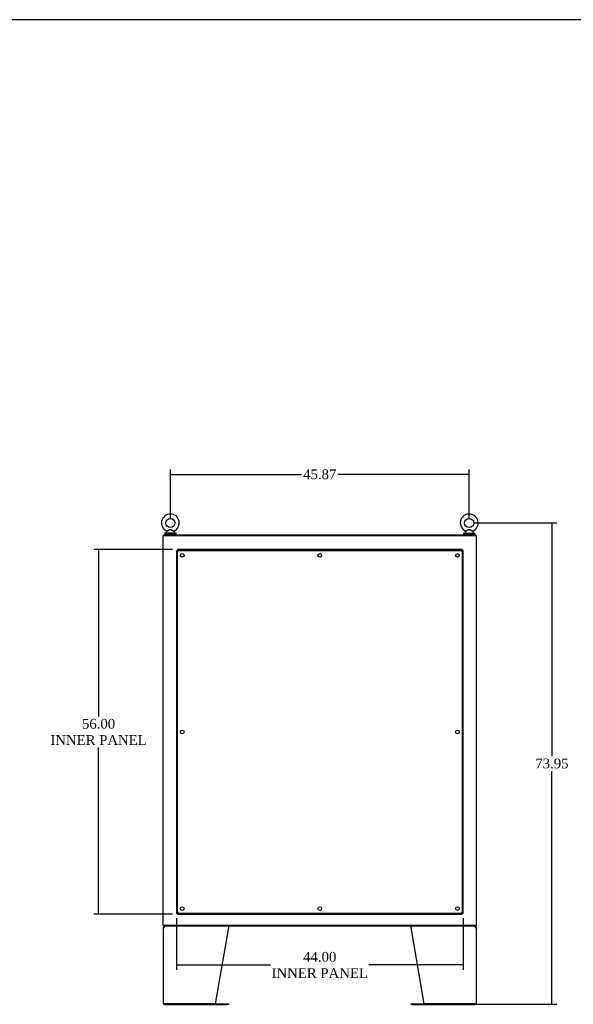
# Model space of a CAD drawing. Header units: inches. Extents: x 25 to 383, y 21 to 262.
# Tile 16 of 19: x 222 to 307, y 111 to 262. Entities that reach past the tile are written whole.
import ezdxf
from ezdxf.lldxf.tags import DXFTag

# ---------------------------------------------------------------- set-up
doc = ezdxf.new("R2010")
doc.units = ezdxf.units.IN
doc.header["$MEASUREMENT"] = 0
for name, color, linetype in [('COM43132', 7, 'Continuous'), ('COM54928-5', 7, 'Continuous'), ('COM71155-12', 7, 'Continuous'), ('COM71162-11', 7, 'Continuous'), ('COM71163-11', 7, 'Continuous'), ('Default', 7, 'Continuous'), ('SCS00680', 7, 'Continuous'), ('WAF25362', 7, 'Continuous'), ('WAM254785', 7, 'Continuous')]:
    doc.layers.add(name, color=color, linetype=linetype)
doc.styles.add('SEACAD_Times_New_Roman', font='times.ttf')
tags = doc.linetypes.add('HIDDEN2', pattern=[0.1875, 0.125, -0.0625]).pattern_tags.tags
tags[6:7] = [DXFTag(74, 4), DXFTag(75, 0), DXFTag(340, '0'), DXFTag(46, 0.0), DXFTag(50, 0.0), DXFTag(44, 0.0), DXFTag(45, 0.0)]
tags[4:5] = [DXFTag(74, 4), DXFTag(75, 0), DXFTag(340, '0'), DXFTag(46, 0.0), DXFTag(50, 0.0), DXFTag(44, 0.0), DXFTag(45, 0.0)]
doc.dimstyles.new('HAMMOND_(STH_-_300x200)', dxfattribs={"dimtxt": 1.5, "dimasz": 1.875, "dimexe": 0.75, "dimexo": 0.75, "dimgap": 0.375, "dimtad": 0, "dimtih": 1, "dimtoh": 1, "dimzin": 0, "dimdsep": 46, "dimtxsty": 'SEACAD_Times_New_Roman', "dimblk1": '_SE_FILLED', "dimblk2": '_SE_FILLED', "dimsah": 1, "dimcen": 0.75, "dimadec": 0, "dimazin": 0, "dimtfac": 0.8, "dimtofl": 0, "dimtmove": 0, "dimatfit": 3, "dimfxl": 0, "dimtolj": 1, "dimtzin": 0, "dimarcsym": 0})

# ---------------------------------------------------------------- blocks, each defined once
blk = doc.blocks.new('SE4')
at = {"layer": 'COM43132', "color": 7, "linetype": 'HIDDEN2'}
for p, q in [((222.43, 157.34), (222.43, 101.59)), ((222.43, 157.34), (222.56, 157.34)), ((266.31, 157.47), (222.56, 157.47)), ((222.56, 157.47), (222.56, 157.34)), ((222.56, 101.59), (222.56, 157.34)), ((222.56, 157.34), (266.31, 157.34)), ((222.56, 157.34), (222.68, 157.22)), ((222.56, 157.34), (222.56, 157.34)), ((222.68, 157.22), (222.56, 157.34)), ((222.56, 157.34), (222.56, 157.34)), ((266.31, 157.34), (266.18, 157.22)), ((266.18, 157.22), (266.31, 157.34)), ((266.31, 157.47), (266.31, 157.34)), ((266.31, 157.34), (266.31, 101.59)), ((266.43, 157.34), (266.31, 157.34)), ((266.31, 157.34), (266.31, 157.34)), ((266.31, 157.34), (266.31, 157.34)), ((266.43, 101.59), (266.43, 157.34)), ((222.68, 157.22), (222.68, 157.22)), ((222.68, 157.22), (222.68, 157.22)), ((266.18, 157.22), (266.18, 157.22)), ((266.18, 157.22), (266.18, 157.22)), ((222.43, 101.59), (222.56, 101.59)), ((222.68, 101.72), (222.56, 101.59)), ((222.56, 101.59), (222.68, 101.72)), ((266.31, 101.59), (222.56, 101.59)), ((222.56, 101.47), (222.56, 101.59)), ((222.56, 101.59), (222.56, 101.59)), ((222.56, 101.59), (222.56, 101.59)), ((222.56, 101.47), (266.31, 101.47)), ((222.68, 101.72), (222.68, 101.72)), ((222.68, 101.72), (222.68, 101.72)), ((266.18, 101.72), (266.18, 101.72)), ((266.18, 101.72), (266.18, 101.72)), ((266.18, 101.72), (266.31, 101.59)), ((266.31, 101.59), (266.18, 101.72)), ((266.43, 101.59), (266.31, 101.59)), ((266.31, 101.47), (266.31, 101.59)), ((266.31, 101.59), (266.31, 101.59)), ((266.31, 101.59), (266.31, 101.59))]:
    blk.add_line(p, q, dxfattribs=at)
for centre in [(223.31, 156.59), (244.43, 156.59), (265.56, 156.59), (223.31, 129.47), (265.56, 129.47), (223.31, 102.34), (244.43, 102.34), (265.56, 102.34)]:
    blk.add_circle(centre, 0.281, dxfattribs=at)
for centre, start, end in [((223.41, 158.43), 230.1608, 238.91), ((221.47, 156.49), 31.09, 39.8392), ((267.39, 156.49), 140.1608, 148.91), ((265.45, 158.43), 301.09, 309.8392), ((223.41, 100.51), 121.09, 129.8392), ((221.47, 102.45), 320.1608, 328.91), ((265.45, 100.51), 50.1608, 58.91), ((267.39, 102.45), 211.09, 219.8392)]:
    blk.add_arc(centre, 1.41, start, end, dxfattribs=at)
at = {"layer": 'COM54928-5', "color": 7, "linetype": 'Continuous'}
for p, q in [((220.4, 99.43), (220.4, 87.81)), ((220.4, 99.43), (220.59, 99.43)), ((220.52, 99.5), (220.45, 99.57)), ((220.59, 99.53), (220.59, 99.62)), ((220.59, 99.43), (220.59, 99.57)), ((220.59, 99.43), (220.59, 99.43)), ((230.4, 99.43), (228.39, 87.72)), ((230.4, 99.57), (230.4, 99.43)), ((258.46, 99.43), (258.46, 99.57)), ((260.47, 87.72), (258.46, 99.43)), ((268.27, 99.53), (268.27, 99.62)), ((268.27, 99.57), (268.27, 99.43)), ((268.27, 99.43), (268.46, 99.43)), ((268.27, 99.43), (268.27, 99.43)), ((268.34, 99.5), (268.4, 99.57)), ((268.46, 99.43), (268.46, 87.81)), ((220.59, 87.72), (220.42, 87.72)), ((220.42, 87.72), (220.59, 87.72)), ((228.39, 87.72), (220.59, 87.72)), ((220.59, 87.72), (230.18, 87.72)), ((220.59, 87.62), (230.18, 87.62)), ((230.18, 87.72), (230.4, 87.72)), ((230.4, 87.62), (230.18, 87.62)), ((230.4, 87.72), (230.4, 87.62)), ((258.46, 87.62), (258.46, 87.72)), ((258.46, 87.72), (258.68, 87.72)), ((258.68, 87.62), (258.46, 87.62)), ((258.68, 87.72), (268.27, 87.72)), ((258.68, 87.62), (268.27, 87.62)), ((268.27, 87.72), (260.47, 87.72)), ((268.27, 87.72), (268.44, 87.72)), ((268.44, 87.72), (268.27, 87.72))]:
    blk.add_line(p, q, dxfattribs=at)
for centre, radius, start, end in [((220.59, 99.43), 0.19, 135, 180), ((220.59, 99.43), 0.19, 90, 135), ((220.59, 99.43), 0.095, 135, 180), ((220.59, 99.43), 0.095, 90, 135), ((268.27, 99.43), 0.19, 45, 90), ((268.27, 99.43), 0.095, 45, 90), ((268.27, 99.43), 0.095, 0, 45), ((268.27, 99.43), 0.19, 0, 45), ((220.59, 87.81), 0.19, 180, 210), ((268.27, 87.81), 0.19, 330, 0), ((220.59, 87.81), 0.19, 210, 270), ((268.27, 87.81), 0.19, 270, 330)]:
    blk.add_arc(centre, radius, start, end, dxfattribs=at)
for centre, major_axis, start_param, end_param in [((220.59, 87.81), (0.19, 0), 3.141593, 3.665191), ((268.27, 87.81), (-0.19, 0), 2.617994, 3.141593)]:
    blk.add_ellipse(centre, major_axis=major_axis, ratio=0.999171, start_param=start_param, end_param=end_param, dxfattribs=at)
for points in [[(220.59, 99.57), (220.6, 99.59), (220.61, 99.6), (220.64, 99.62), (220.65, 99.62), (220.66, 99.62)], [(230.38, 99.62), (230.39, 99.62), (230.39, 99.62), (230.39, 99.6), (230.4, 99.59), (230.4, 99.57)], [(258.46, 99.57), (258.46, 99.59), (258.47, 99.6), (258.47, 99.62), (258.47, 99.62), (258.47, 99.62)], [(268.2, 99.62), (268.21, 99.62), (268.22, 99.62), (268.25, 99.6), (268.26, 99.59), (268.27, 99.57)]]:
    blk.add_open_spline(points, degree=3, knots=[0, 0, 0, 0, 0.5, 0.5, 1, 1, 1, 1], dxfattribs=at)
at = {"layer": 'COM71155-12', "color": 7, "linetype": 'Continuous'}
for p, q in [((220.4, 159.65), (220.59, 159.65)), ((220.4, 99.72), (220.4, 159.65)), ((220.59, 159.65), (268.27, 159.65)), ((268.27, 159.65), (268.46, 159.65)), ((268.46, 159.65), (268.46, 99.72)), ((220.59, 99.72), (220.4, 99.72)), ((268.27, 99.72), (220.59, 99.72)), ((268.46, 99.72), (268.27, 99.72))]:
    blk.add_line(p, q, dxfattribs=at)
at = {"layer": 'COM71162-11', "color": 7, "linetype": 'Continuous'}
for p, q in [((220.49, 159.75), (268.37, 159.75)), ((220.49, 159.65), (220.49, 159.75)), ((268.37, 159.65), (268.37, 159.75))]:
    blk.add_line(p, q, dxfattribs=at)
at = {"layer": 'COM71163-11', "color": 7, "linetype": 'Continuous'}
for p, q in [((220.49, 99.72), (220.49, 99.62)), ((268.37, 99.62), (220.49, 99.62)), ((268.37, 99.72), (268.37, 99.62))]:
    blk.add_line(p, q, dxfattribs=at)
at = {"layer": 'SCS00680', "color": 7, "linetype": 'Continuous'}
for p, q in [((220.87, 160.16), (220.87, 160.04)), ((220.95, 160.28), (220.88, 160.2)), ((222.1, 160.2), (222.04, 160.28)), ((222.12, 160.04), (222.12, 160.16)), ((266.74, 160.16), (266.74, 160.04)), ((266.82, 160.28), (266.75, 160.2)), ((267.98, 160.2), (267.91, 160.28)), ((267.99, 160.04), (267.99, 160.16))]:
    blk.add_line(p, q, dxfattribs=at)
for centre in [(221.49, 161.57), (267.37, 161.57)]:
    blk.add_circle(centre, 0.704, dxfattribs=at)
for centre, radius, start, end in [((221.49, 161.57), 1.37, 90, 245.9729), ((221.49, 161.57), 1.37, 293.9968, 90), ((267.37, 161.57), 1.37, 90, 245.9729), ((267.37, 161.57), 1.37, 293.9968, 90), ((222.06, 160.3), 0.03, 118.4473, 242.1084), ((267.94, 160.3), 0.03, 118.4473, 242.1084), ((220.93, 160.16), 0.06, 140.3214, 180), ((220.93, 160.04), 0.06, 180, 270), ((222.06, 160.04), 0.06, 270, 0), ((222.06, 160.16), 0.06, 0, 39.6786), ((266.8, 160.16), 0.06, 140.3214, 180), ((266.8, 160.04), 0.06, 180, 270), ((267.93, 160.04), 0.06, 270, 0), ((267.93, 160.16), 0.06, 0, 39.6786)]:
    blk.add_arc(centre, radius, start, end, dxfattribs=at)
for points, knots in [([(220.93, 160.32), (220.93, 160.32), (220.93, 160.32), (220.94, 160.33), (220.96, 160.34), (221.04, 160.38), (221.09, 160.4), (221.2, 160.45), (221.26, 160.48), (221.37, 160.53), (221.44, 160.55), (221.53, 160.55), (221.57, 160.54), (221.63, 160.52), (221.66, 160.51), (221.75, 160.47), (221.8, 160.45), (221.91, 160.39), (221.96, 160.37), (222.03, 160.33), (222.05, 160.32), (222.05, 160.32), (222.05, 160.33), (222.05, 160.33)], [0.4346058, 0.4346058, 0.4346058, 0.4346058, 0.4375, 0.4375, 0.5, 0.5, 0.5625, 0.5625, 0.625, 0.625, 0.6875, 0.6875, 0.71875, 0.71875, 0.75, 0.75, 0.8125, 0.8125, 0.875, 0.875, 0.9375, 0.9375, 0.9436464, 0.9436464, 0.9436464, 0.9436464]), ([(222.04, 160.28), (222.04, 160.28), (222.02, 160.29), (221.96, 160.32), (221.91, 160.35), (221.83, 160.39), (221.81, 160.41), (221.75, 160.44), (221.72, 160.45), (221.66, 160.48), (221.64, 160.5), (221.57, 160.52), (221.54, 160.53), (221.48, 160.53), (221.44, 160.53), (221.38, 160.51), (221.35, 160.5), (221.26, 160.46), (221.21, 160.42), (221.1, 160.36), (221.05, 160.34), (220.98, 160.29), (220.95, 160.28), (220.95, 160.28), (220.95, 160.28), (220.95, 160.28)], [0.0683017, 0.0683017, 0.0683017, 0.0683017, 0.125, 0.125, 0.1875, 0.1875, 0.21875, 0.21875, 0.25, 0.25, 0.28125, 0.28125, 0.3125, 0.3125, 0.34375, 0.34375, 0.375, 0.375, 0.4375, 0.4375, 0.5, 0.5, 0.5625, 0.5625, 0.5685641, 0.5685641, 0.5685641, 0.5685641]), ([(266.81, 160.32), (266.81, 160.32), (266.81, 160.32), (266.81, 160.33), (266.84, 160.34), (266.91, 160.38), (266.96, 160.4), (267.07, 160.45), (267.13, 160.48), (267.25, 160.53), (267.31, 160.55), (267.41, 160.55), (267.44, 160.54), (267.5, 160.52), (267.53, 160.51), (267.62, 160.47), (267.68, 160.45), (267.78, 160.39), (267.83, 160.37), (267.9, 160.33), (267.93, 160.32), (267.92, 160.32), (267.92, 160.33), (267.92, 160.33)], [0.4346058, 0.4346058, 0.4346058, 0.4346058, 0.4375, 0.4375, 0.5, 0.5, 0.5625, 0.5625, 0.625, 0.625, 0.6875, 0.6875, 0.71875, 0.71875, 0.75, 0.75, 0.8125, 0.8125, 0.875, 0.875, 0.9375, 0.9375, 0.9436464, 0.9436464, 0.9436464, 0.9436464]), ([(267.91, 160.28), (267.91, 160.28), (267.89, 160.29), (267.83, 160.32), (267.78, 160.35), (267.71, 160.39), (267.68, 160.41), (267.62, 160.44), (267.6, 160.45), (267.54, 160.48), (267.51, 160.5), (267.45, 160.52), (267.42, 160.53), (267.35, 160.53), (267.32, 160.53), (267.26, 160.51), (267.23, 160.5), (267.14, 160.46), (267.08, 160.42), (266.98, 160.36), (266.93, 160.34), (266.85, 160.29), (266.82, 160.28), (266.82, 160.28), (266.82, 160.28), (266.82, 160.28)], [0.0683017, 0.0683017, 0.0683017, 0.0683017, 0.125, 0.125, 0.1875, 0.1875, 0.21875, 0.21875, 0.25, 0.25, 0.28125, 0.28125, 0.3125, 0.3125, 0.34375, 0.34375, 0.375, 0.375, 0.4375, 0.4375, 0.5, 0.5, 0.5625, 0.5625, 0.5685641, 0.5685641, 0.5685641, 0.5685641])]:
    blk.add_open_spline(points, degree=3, knots=knots, dxfattribs=at)
at = {"layer": 'WAF25362', "color": 7, "linetype": 'Continuous'}
for p, q in [((222.37, 159.98), (220.62, 159.98)), ((220.62, 159.98), (220.62, 159.87)), ((222.37, 159.87), (220.62, 159.87)), ((222.37, 159.87), (222.37, 159.98)), ((266.49, 159.98), (268.24, 159.98)), ((266.49, 159.98), (266.49, 159.87)), ((266.49, 159.87), (268.24, 159.87)), ((268.24, 159.87), (268.24, 159.98))]:
    blk.add_line(p, q, dxfattribs=at)
at = {"layer": 'WAM254785', "color": 7, "linetype": 'Continuous'}
for p, q in [((220.74, 159.87), (220.74, 159.75)), ((222.24, 159.75), (222.24, 159.87)), ((266.62, 159.87), (266.62, 159.75)), ((268.12, 159.75), (268.12, 159.87))]:
    blk.add_line(p, q, dxfattribs=at)
blk = doc.blocks.new('_SE_FILLED')
at = {"color": 0}
blk.add_line((0, 0), (-1, 0), dxfattribs=at)
blk.add_solid([(0, 0), (-1, -0.1665), (-1, 0.1665), (0, 0)], dxfattribs=at)
blk = doc.blocks.new('*D62')
at = {"layer": 'Default', "color": 0, "linetype": 'Continuous', "lineweight": -2}
for p, q in [((245.49, 185.26), (245.49, 192.71)), ((291.36, 185.26), (291.36, 192.71)), ((247.36, 191.96), (265.62, 191.96)), ((289.48, 191.96), (271.22, 191.96))]:
    blk.add_line(p, q, dxfattribs=at)
at = {"layer": 'Defpoints', "color": 0, "linetype": 'Continuous'}
for p in [(291.36, 191.96), (245.49, 184.51), (291.36, 184.51)]:
    blk.add_point(p, dxfattribs=at)
at = {"layer": 'Default', "color": 0, "linetype": 'Continuous', "lineweight": -2, "xscale": 1.875, "yscale": 1.875, "zscale": 1.875, "rotation": 180}
blk.add_blockref('_SE_FILLED', (245.49, 191.96), dxfattribs=at)
at = {"layer": 'Default', "color": 0, "linetype": 'Continuous', "lineweight": -2, "xscale": 1.875, "yscale": 1.875, "zscale": 1.875}
blk.add_blockref('_SE_FILLED', (291.36, 191.96), dxfattribs=at)
at = {"layer": 'Default', "color": 0, "linetype": 'Continuous', "insert": (268.42, 191.96), "char_height": 1.5, "attachment_point": 5, "style": 'SEACAD_Times_New_Roman'}
blk.add_mtext('\\A1;\\A1;45.87', dxfattribs=at)
blk = doc.blocks.new('*D64')
at = {"layer": 'Default', "color": 0, "linetype": 'Continuous', "lineweight": -2}
for p, q in [((292.11, 184.51), (304.82, 184.51)), ((304.07, 182.63), (304.07, 148.68)), ((304.07, 112.44), (304.07, 146.4)), ((288.22, 110.56), (304.82, 110.56))]:
    blk.add_line(p, q, dxfattribs=at)
at = {"layer": 'Defpoints', "color": 0, "linetype": 'Continuous'}
for p in [(291.36, 184.51), (287.47, 110.56), (304.07, 110.56)]:
    blk.add_point(p, dxfattribs=at)
at = {"layer": 'Default', "color": 0, "linetype": 'Continuous', "lineweight": -2, "xscale": 1.875, "yscale": 1.875, "zscale": 1.875}
for p, rotation in [((304.07, 184.51), 90), ((304.07, 110.56), 270)]:
    blk.add_blockref('_SE_FILLED', p, dxfattribs=dict(at, rotation=rotation))
at = {"layer": 'Default', "color": 0, "linetype": 'Continuous', "insert": (304.07, 147.54), "char_height": 1.5, "attachment_point": 5, "style": 'SEACAD_Times_New_Roman'}
blk.add_mtext('\\A1;\\A1;73.95', dxfattribs=at)
blk = doc.blocks.new('*D91')
at = {"layer": 'Default', "color": 0, "linetype": 'Continuous', "lineweight": -2}
for p, q in [((245.8, 180.41), (233.71, 180.41)), ((234.46, 178.53), (234.46, 154.79)), ((234.46, 126.28), (234.46, 150.02)), ((245.8, 124.41), (233.71, 124.41))]:
    blk.add_line(p, q, dxfattribs=at)
at = {"layer": 'Defpoints', "color": 0, "linetype": 'Continuous'}
for p in [(234.46, 180.41), (246.55, 180.41), (246.55, 124.41)]:
    blk.add_point(p, dxfattribs=at)
at = {"layer": 'Default', "color": 0, "linetype": 'Continuous', "lineweight": -2, "xscale": 1.875, "yscale": 1.875, "zscale": 1.875}
for p, rotation in [((234.46, 180.41), 90), ((234.46, 124.41), 270)]:
    blk.add_blockref('_SE_FILLED', p, dxfattribs=dict(at, rotation=rotation))
at = {"layer": 'Default', "color": 0, "linetype": 'Continuous', "insert": (234.46, 152.41), "char_height": 1.5, "attachment_point": 5, "style": 'SEACAD_Times_New_Roman'}
blk.add_mtext('\\A1;\\A1;56.00\\PINNER PANEL', dxfattribs=at)
blk = doc.blocks.new('*D92')
at = {"layer": 'Default', "color": 0, "linetype": 'Continuous', "lineweight": -2}
for p, q in [((246.42, 123.78), (246.42, 115.86)), ((290.42, 123.78), (290.42, 115.86)), ((248.3, 116.61), (260.87, 116.61)), ((288.55, 116.61), (275.98, 116.61))]:
    blk.add_line(p, q, dxfattribs=at)
at = {"layer": 'Defpoints', "color": 0, "linetype": 'Continuous'}
for p in [(246.42, 124.53), (290.42, 124.53), (290.42, 116.61)]:
    blk.add_point(p, dxfattribs=at)
at = {"layer": 'Default', "color": 0, "linetype": 'Continuous', "lineweight": -2, "xscale": 1.875, "yscale": 1.875, "zscale": 1.875, "rotation": 180}
blk.add_blockref('_SE_FILLED', (246.42, 116.61), dxfattribs=at)
at = {"layer": 'Default', "color": 0, "linetype": 'Continuous', "lineweight": -2, "xscale": 1.875, "yscale": 1.875, "zscale": 1.875}
blk.add_blockref('_SE_FILLED', (290.42, 116.61), dxfattribs=at)
at = {"layer": 'Default', "color": 0, "linetype": 'Continuous', "insert": (268.42, 116.61), "char_height": 1.5, "attachment_point": 5, "style": 'SEACAD_Times_New_Roman'}
blk.add_mtext('\\A1;\\A1;44.00\\PINNER PANEL', dxfattribs=at)
blk = doc.blocks.new('BORDER')
at = {"layer": 'Default', "color": 7, "linetype": 'Continuous'}
blk.add_line((0, 27.86), (-41.86, 27.86), dxfattribs=at)

msp = doc.modelspace()

# ---------------------------------------------------------------- block references
at = {"layer": 'Default', "color": 7, "xscale": 8.55, "yscale": 8.55, "zscale": 8.55}
msp.add_blockref('BORDER', (383.217, 23.607), dxfattribs=at)
at = {"layer": 'Default'}
msp.add_blockref('SE4', (23.994, 22.937), dxfattribs=at)

# ---------------------------------------------------------------- dimensions: what is measured, and where the dimension line sits
at = {"layer": 'Default', "color": 7, "linetype": 'Continuous'}
for base, p1, p2, angle, text, picture, middle, dimtype in [((291.359, 191.963), (245.486, 184.51), (291.359, 184.51), 0, '\\A1;<>', '*D62', (268.423, 191.963), 161), ((304.066, 110.562), (291.359, 184.51), (287.469, 110.562), 90, '\\A1;<>', '*D64', (304.066, 147.536), 160), ((234.463, 180.407), (246.549, 124.407), (246.549, 180.407), 90, '\\A1;<>\\PINNER PANEL', '*D91', (234.463, 152.407), 161), ((290.424, 116.609), (246.424, 124.532), (290.424, 124.532), 0, '\\A1;<>\\PINNER PANEL', '*D92', (268.424, 116.609), 161)]:
    dim = msp.add_linear_dim(base=base, p1=p1, p2=p2, angle=angle, text=text, dimstyle='HAMMOND_(STH_-_300x200)', dxfattribs=at)
    dim.commit()
    dim.dimension.update_dxf_attribs({"geometry": picture, "text_midpoint": middle, "dimtype": dimtype})

doc.saveas('drawing.dxf')
